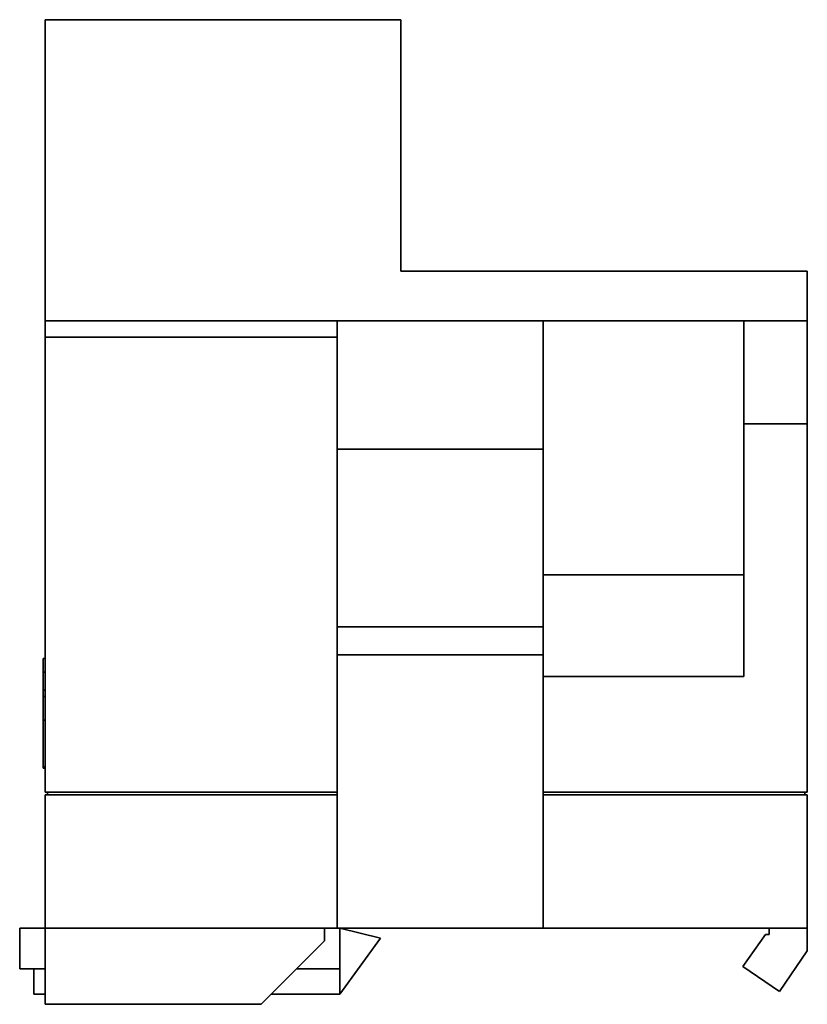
# Paper-space layout 'Blatt1' of a CAD drawing. Header units: millimetres. Extents: x 5 to 589, y 4 to 401.
# Tile 8 of 11: x 81 to 143, y 251 to 329. Entities that reach past the tile are written whole.
import ezdxf

# ---------------------------------------------------------------- set-up
doc = ezdxf.new("R2010")
doc.units = ezdxf.units.MM

psp = doc.layouts.new('Blatt1')

# ---------------------------------------------------------------- linework, layer by layer
at = {"color": 7, "linetype": 'Continuous', "lineweight": 35}
for p, q in [((82.986, 328.645), (110.986, 328.645)), ((82.986, 304.945), (82.986, 328.645)), ((110.986, 308.845), (110.986, 328.645)), ((142.986, 308.845), (110.986, 308.845)), ((142.986, 308.845), (142.986, 304.945)), ((82.986, 303.645), (82.986, 304.945)), ((82.986, 304.945), (105.986, 304.945)), ((105.986, 303.645), (105.986, 304.945)), ((137.986, 304.945), (105.986, 304.945)), ((122.186, 304.945), (122.186, 284.945)), ((142.986, 304.945), (137.986, 304.945)), ((137.986, 296.845), (137.986, 304.945)), ((142.986, 304.945), (142.986, 296.845)), ((82.986, 267.845), (82.986, 303.645)), ((82.986, 303.645), (105.986, 303.645)), ((105.986, 267.845), (105.986, 303.645)), ((137.986, 296.845), (142.986, 296.845)), ((137.986, 276.945), (137.986, 296.845)), ((142.986, 296.845), (142.986, 267.845)), ((122.186, 294.845), (105.986, 294.845)), ((137.986, 284.945), (122.186, 284.945)), ((122.186, 276.945), (122.186, 284.945)), ((105.986, 280.845), (122.186, 280.845)), ((82.826, 277.298), (82.826, 278.351)), ((82.826, 278.351), (82.986, 278.351)), ((122.186, 278.645), (105.986, 278.645)), ((82.826, 277.298), (82.986, 277.298)), ((82.826, 275.887), (82.826, 277.298)), ((122.186, 276.945), (122.186, 267.845)), ((122.186, 276.945), (137.986, 276.945)), ((82.826, 275.879), (82.986, 275.879)), ((82.826, 275.364), (82.986, 275.364)), ((82.826, 273.499), (82.986, 273.499)), ((82.826, 269.848), (82.826, 273.499)), ((82.826, 269.848), (82.986, 269.848)), ((82.826, 269.734), (82.986, 269.734)), ((105.986, 267.845), (82.986, 267.845)), ((82.986, 257.145), (82.986, 267.645)), ((105.986, 267.645), (82.986, 267.645)), ((83.186, 267.845), (83.186, 267.645)), ((105.986, 267.645), (105.986, 267.845)), ((105.986, 257.145), (105.986, 267.645)), ((142.986, 267.845), (122.186, 267.845)), ((122.186, 267.645), (122.186, 267.845)), ((122.186, 267.645), (122.186, 257.145)), ((122.186, 267.645), (142.986, 267.645)), ((142.786, 267.845), (142.786, 267.645)), ((142.986, 267.645), (142.986, 257.145)), ((80.986, 257.145), (80.986, 253.945)), ((82.986, 257.145), (80.986, 257.145)), ((105.986, 257.145), (82.986, 257.145)), ((82.986, 251.145), (82.986, 257.145)), ((104.986, 256.145), (104.986, 257.145)), ((122.186, 257.145), (105.986, 257.145)), ((106.186, 257.145), (106.186, 253.945)), ((106.186, 257.145), (109.386, 256.345)), ((142.986, 257.145), (122.186, 257.145)), ((137.902, 254.127), (139.687, 256.645)), ((139.687, 256.645), (139.986, 256.645)), ((139.986, 256.645), (139.986, 257.145)), ((142.986, 257.145), (142.986, 255.345)), ((99.986, 251.145), (104.986, 256.145)), ((106.186, 251.945), (109.386, 256.345)), ((142.986, 255.345), (140.786, 252.145)), ((82.986, 253.945), (80.986, 253.945)), ((82.089, 253.945), (82.089, 251.945)), ((106.186, 253.945), (102.786, 253.945)), ((106.186, 253.945), (106.186, 251.945)), ((140.786, 252.145), (137.902, 254.127)), ((82.986, 251.945), (82.089, 251.945)), ((106.186, 251.945), (100.786, 251.945)), ((99.986, 251.145), (82.986, 251.145))]:
    psp.add_line(p, q, dxfattribs=at)
for points, knots in [([(82.826, 275.364), (82.826, 275.415), (82.826, 275.52), (82.826, 275.632), (82.826, 275.72), (82.826, 275.783), (82.826, 275.833), (82.826, 275.864), (82.826, 275.878), (82.826, 275.879), (82.826, 275.879)], [0, 0, 0, 0, 0.084854, 0.174372, 0.270511, 0.374333, 0.486244, 0.644918, 0.81659, 1, 1, 1, 1]), ([(82.826, 273.499), (82.826, 273.603), (82.826, 273.801), (82.826, 274.084), (82.826, 274.338), (82.826, 274.565), (82.826, 274.786), (82.826, 275), (82.826, 275.203), (82.826, 275.31), (82.826, 275.364)], [0, 0, 0, 0, 0.158823, 0.300378, 0.426602, 0.539712, 0.642257, 0.765331, 0.882286, 1, 1, 1, 1]), ([(82.826, 269.734), (82.826, 269.737), (82.826, 269.743), (82.826, 269.78), (82.826, 269.82), (82.826, 269.84)], [0, 0, 0, 0, 0.306951, 0.647801, 1, 1, 1, 1])]:
    psp.add_open_spline(points, degree=3, knots=knots, dxfattribs=at)

doc.saveas('drawing.dxf')
